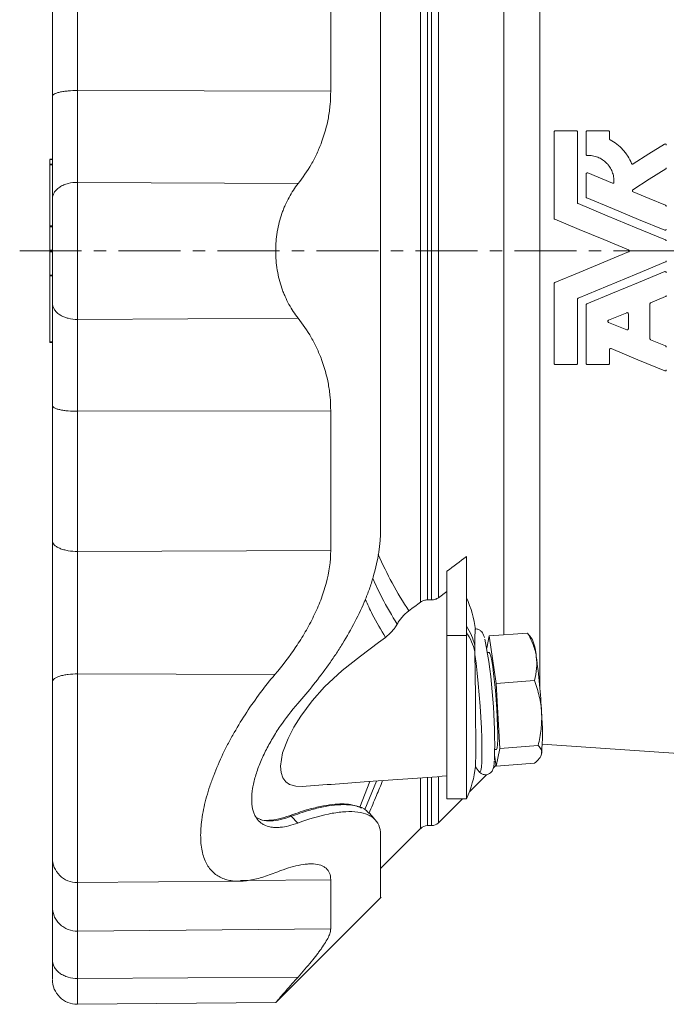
# Model space of a CAD drawing. Header units: millimetres. Extents: x 142 to 788, y -48 to 638.
# Tile 3 of 6: x 142 to 275, y 324 to 526. Entities that reach past the tile are written whole.
import ezdxf

# ---------------------------------------------------------------- set-up
doc = ezdxf.new("R2010")
doc.units = ezdxf.units.MM
doc.linetypes.add('CENTERX2', pattern=[20.32, 12.7, -2.54, 2.54, -2.54])
doc.layers.add('FORMAT', color=7, linetype='Continuous')

msp = doc.modelspace()

# ---------------------------------------------------------------- linework, layer by layer
at = {"color": 8, "linetype": 'Continuous', "lineweight": 0}
for p, q in [((249.02, 568.65), (249.02, 389.15)), ((241.64, 557.72), (241.64, 400.07)), ((224.55, 406.81), (224.55, 550.98)), ((225.97, 550.54), (225.97, 407.25)), ((226.78, 407.25), (226.78, 550.54)), ((228.2, 550.1), (228.2, 407.69)), ((154.08, 511.83), (206.08, 511.73)), ((148.44, 497.7), (148.95, 497.7)), ((148.44, 496.54), (148.95, 496.54)), ((154.08, 492.97), (199.39, 492.71)), ((148.44, 484.02), (148.95, 484.02)), ((148.44, 483.85), (148.95, 483.85)), ((148.44, 479.07), (148.95, 479.07)), ((148.44, 478.73), (148.95, 478.73)), ((148.44, 473.94), (148.95, 473.94)), ((148.44, 473.77), (148.95, 473.77)), ((154.08, 464.83), (199.39, 465.09)), ((148.44, 460.26), (148.95, 460.26)), ((154.08, 445.97), (206.08, 446.07)), ((154.08, 417.2), (206.08, 417.4)), ((229.95, 399.92), (233.95, 399.92)), ((154.08, 392.05), (194.63, 391.94)), ((212.08, 364.7), (214.14, 369.96)), ((213.12, 364.19), (215.49, 370.05)), ((224.55, 360.31), (224.55, 370.64)), ((225.97, 370.7), (225.97, 360.9)), ((226.78, 360.9), (226.78, 370.76)), ((228.2, 370.84), (228.2, 361.48)), ((197.99, 362.82), (197.63, 362.94)), ((187.6, 349.62), (206.08, 349.77)), ((154.08, 339.25), (206.08, 339.69)), ((154.08, 329.52), (199.39, 329.82))]:
    msp.add_line(p, q, dxfattribs=at)
at = {"color": 7, "linetype": 'Continuous', "lineweight": 15}
for p, q in [((252.19, 503.55), (256.51, 503.55)), ((258.76, 503.55), (263.08, 503.55)), ((251.95, 485.61), (251.95, 503.31)), ((256.75, 503.31), (256.75, 488.82)), ((258.52, 498.74), (258.52, 503.31)), ((263.32, 503.31), (263.32, 501.93)), ((148.95, 497.72), (148.44, 497.72)), ((148.44, 497.7), (148.44, 496.75)), ((148.44, 496.73), (148.95, 496.73)), ((148.44, 496.54), (148.44, 484.02)), ((258.52, 490), (258.52, 494.68)), ((258.85, 494.9), (263.91, 492.8)), ((148.44, 483.85), (148.44, 479.07)), ((148.44, 478.73), (148.44, 473.94)), ((148.44, 473.77), (148.44, 460.26)), ((251.95, 455.79), (251.95, 472.19)), ((274.84, 469.52), (271.77, 468.25)), ((256.75, 468.98), (256.75, 455.79)), ((258.52, 455.79), (258.52, 467.79)), ((271.63, 468.03), (271.63, 460.88)), ((263.14, 464.68), (266.85, 466.21)), ((267.19, 465.99), (267.19, 462.92)), ((266.85, 462.69), (263.14, 464.23)), ((148.44, 460.08), (148.95, 460.08)), ((148.44, 460.08), (148.95, 460.08)), ((271.77, 460.66), (274.84, 459.39)), ((263.32, 458.6), (263.32, 455.79)), ((256.51, 455.55), (252.19, 455.55)), ((263.08, 455.55), (258.76, 455.55)), ((233.95, 416.15), (233.95, 399.92)), ((229.95, 413.12), (229.95, 399.92)), ((228.2, 407.69), (229.95, 409)), ((225.97, 407.25), (226.78, 407.25)), ((238.62, 399.85), (246.5, 400.44)), ((246.86, 399.94), (246.5, 400.44)), ((229.95, 399.92), (229.95, 366.41)), ((233.95, 399.92), (233.95, 366.41)), ((238.62, 399.85), (238.12, 397.37)), ((240.06, 390.11), (238.62, 399.85)), ((247.52, 399.03), (246.9, 399.96)), ((238.6, 396.46), (238.27, 396.44)), ((240.06, 390.11), (247.95, 390.69)), ((240.79, 376.75), (240.06, 390.11)), ((239.75, 376.5), (240.08, 376.52)), ((240.06, 373.14), (240.79, 376.75)), ((240.79, 376.75), (248.67, 377.33)), ((249.53, 377.65), (300.99, 374.05)), ((239.73, 375.36), (240.06, 373.14)), ((249.22, 375.17), (249.29, 375.3)), ((249.29, 375.3), (249.38, 375.61)), ((239.48, 372.77), (240.04, 373.32)), ((240.06, 373.14), (247.95, 373.72)), ((234.55, 367.84), (238.08, 371.36)), ((228.2, 361.48), (233.12, 366.41)), ((229.95, 366.41), (233.95, 366.41)), ((211.74, 364.83), (211.31, 364.97)), ((211.51, 364.85), (212.08, 364.7)), ((212.08, 364.7), (212.44, 364.49)), ((199.32, 361.42), (197.99, 362.82)), ((216.33, 352.09), (224.55, 360.31)), ((225.97, 360.9), (226.78, 360.9)), ((154.08, 349.2), (187.37, 349.49)), ((194.8, 324.58), (216.42, 346.2)), ((154.08, 324.22), (194.8, 324.57))]:
    msp.add_line(p, q, dxfattribs=at)
at = {"color": 7, "linetype": 'Continuous', "lineweight": 15, "flags": 128}
for points in [[(268.2, 496.75), (271.41, 498.8), (274.62, 500.84)], [(274.87, 495.76), (271.5, 493.61), (268.13, 491.46)], [(274.65, 483.16), (269.3, 485.38), (263.97, 487.58), (258.66, 489.78)], [(268.17, 491.04), (271.5, 489.66), (274.84, 488.28)], [(256.89, 488.6), (262.84, 486.13), (268.82, 483.65), (274.84, 481.16)], [(267.23, 479.12), (262.16, 481.22), (257.12, 483.31), (252.09, 485.39)], [(252.09, 472.41), (257.12, 474.49), (262.16, 476.58), (267.23, 478.68)], [(274.84, 476.63), (268.82, 474.14), (262.84, 471.66), (256.89, 469.2)], [(258.66, 468.02), (263.97, 470.21), (269.3, 472.42), (274.65, 474.64)], [(274.65, 454.27), (269.15, 456.55), (263.65, 458.83)], [(200.23, 368.96), (198.91, 368.97), (197.6, 369.35), (196.84, 369.9), (196.25, 370.7), (195.89, 371.78), (195.78, 373.1), (196.22, 375.83), (197.34, 378.81), (198.54, 381.13), (199.94, 383.37), (202.28, 386.51), (204.83, 389.38), (208.44, 392.76), (212.17, 395.71), (215.92, 398.5), (217.31, 399.54), (217.31, 399.54)], [(239.34, 393.56), (239.14, 394.77), (238.95, 395.67), (238.77, 396.24), (238.62, 396.46), (238.6, 396.46)], [(240.08, 376.52), (240.13, 376.55), (240.24, 376.87), (240.33, 377.53), (240.37, 378.53), (240.38, 379.8), (240.36, 381.33), (240.29, 383.03), (240.19, 384.87), (240.06, 386.76), (239.9, 388.64), (239.73, 390.44), (239.54, 392.1), (239.34, 393.56)], [(215.17, 362.17), (214.57, 362.85), (213.9, 363.62)]]:
    msp.add_lwpolyline(points, dxfattribs=at)
at = {"color": 8, "linetype": 'Continuous', "lineweight": 0, "flags": 128}
msp.add_lwpolyline([(236.57, 371.98), (236.57, 371.97), (236.75, 371.92), (236.9, 372.24), (237.01, 372.93), (237.09, 373.97), (237.13, 375.33), (237.13, 376.97), (237.09, 378.86), (237.01, 380.94), (236.9, 383.16), (236.75, 385.46), (236.57, 387.78), (236.37, 390.06), (236.15, 392.23), (235.92, 394.25), (235.68, 396.06)], dxfattribs=at)
at = {"color": 7, "linetype": 'Continuous', "lineweight": 15}
for centre, radius, start, end in [((214.7, 398.68), 21.25, 6.699, 25.0576), ((128.52, 378.06), 111.23, 358.1296, 10.9431), ((236.83, 394.83), 11.49, 4.0649, 21.472), ((114.81, 377.26), 134.74, 2.905, 7.8401), ((199.7, 379.85), 49.86, 355.1184, 4.8816), ((214.7, 375.41), 21.25, 334.9424, 353.6865), ((256.02, 387.73), 25.03, 216.0495, 219.0317), ((225.97, 358.9), 2, 90, 135), ((226.78, 362.9), 2, 270, 315), ((154.04, 354.29), 5.09, 180, 270.5011), ((154.04, 329.31), 5.09, 180, 270.2946)]:
    msp.add_arc(centre, radius, start, end, dxfattribs=at)
at = {"color": 8, "linetype": 'Continuous', "lineweight": 0}
for centre, radius, start, end in [((223.9, 395.09), 12.1, 13.5687, 33.843), ((223.91, 393.82), 12.09, 13.404, 33.8485)]:
    msp.add_arc(centre, radius, start, end, dxfattribs=at)
for points, knots in [([(154.08, 540.59), (154.08, 536), (154.08, 531.29), (154.08, 521.67), (154.08, 516.78), (154.08, 511.83)], [0, 0, 0, 0, 0.5, 0.5, 1, 1, 1, 1]), ([(154.08, 511.83), (154.08, 510.11), (154.08, 508.4), (154.08, 505.04), (154.08, 503.4), (154.08, 500.21), (154.08, 498.66), (154.08, 495.71), (154.08, 494.3), (154.08, 492.97)], [0, 0, 0, 0, 0.25, 0.25, 0.5, 0.5, 0.75, 0.75, 1, 1, 1, 1]), ([(154.08, 492.97), (153.48, 492.97), (152.83, 492.9), (151.88, 492.66), (151.57, 492.56), (150.98, 492.31), (150.7, 492.16), (150.2, 491.83), (149.98, 491.65), (149.59, 491.26), (149.43, 491.06), (149.06, 490.44), (148.95, 490.01), (148.95, 489.61)], [0, 0, 0, 0, 0.25, 0.25, 0.375, 0.375, 0.5, 0.5, 0.625, 0.625, 0.75, 0.75, 1, 1, 1, 1]), ([(154.08, 464.83), (154.08, 465.71), (154.08, 466.68), (154.08, 468.79), (154.08, 469.93), (154.08, 472.34), (154.08, 473.61), (154.08, 476.22), (154.08, 477.56), (154.08, 480.24), (154.08, 481.58), (154.08, 484.18), (154.08, 485.45), (154.08, 487.86), (154.08, 489), (154.08, 491.11), (154.08, 492.09), (154.08, 492.97)], [0, 0, 0, 0, 0.125, 0.125, 0.25, 0.25, 0.375, 0.375, 0.5, 0.5, 0.625, 0.625, 0.75, 0.75, 0.875, 0.875, 1, 1, 1, 1]), ([(154.08, 445.97), (154.08, 447.69), (154.08, 449.4), (154.08, 452.75), (154.08, 454.4), (154.08, 457.59), (154.08, 459.13), (154.08, 462.09), (154.08, 463.5), (154.08, 464.83)], [0, 0, 0, 0, 0.25, 0.25, 0.5, 0.5, 0.75, 0.75, 1, 1, 1, 1]), ([(154.08, 417.2), (154.08, 421.79), (154.08, 426.51), (154.08, 436.12), (154.08, 441.02), (154.08, 445.97)], [0, 0, 0, 0, 0.5, 0.5, 1, 1, 1, 1]), ([(154.08, 392.05), (154.08, 394.04), (154.08, 396.13), (154.08, 400.41), (154.08, 402.6), (154.08, 406.95), (154.08, 409.11), (154.08, 413.29), (154.08, 415.31), (154.08, 417.2)], [0, 0, 0, 0, 0.25, 0.25, 0.5, 0.5, 0.75, 0.75, 1, 1, 1, 1]), ([(215.84, 416.55), (216.77, 414.55), (218.76, 410.28), (220.95, 406.83), (222.12, 404.99)], [0, 0, 0, 0, 0.468484, 1, 1, 1, 1]), ([(219.74, 402.29), (218.67, 404.02), (216.91, 406.88), (215.31, 410.36), (214.68, 411.73)], [0, 0, 0, 0, 0.606098, 1, 1, 1, 1]), ([(217.31, 399.54), (216.4, 401.07), (214.98, 403.48), (213.66, 406.33), (213.18, 407.36)], [0, 0, 0, 0, 0.637034, 1, 1, 1, 1]), ([(154.08, 392.05), (153.48, 392.05), (152.83, 392.02), (151.88, 391.9), (151.57, 391.85), (150.98, 391.73), (150.7, 391.66), (150.2, 391.5), (149.98, 391.41), (149.59, 391.23), (149.43, 391.13), (149.06, 390.83), (148.95, 390.62), (148.95, 390.43)], [0, 0, 0, 0, 0.25, 0.25, 0.375, 0.375, 0.5, 0.5, 0.625, 0.625, 0.75, 0.75, 1, 1, 1, 1]), ([(154.08, 392.05), (154.08, 390.42), (154.08, 387.02), (154.08, 381.49), (154.08, 376.12), (154.08, 371.12), (154.08, 366.66), (154.08, 362.44), (154.08, 358.63), (154.08, 355.37), (154.08, 352.76), (154.08, 350.84), (154.08, 349.6), (154.08, 349.04), (154.08, 349.2), (154.08, 349.21)], [0, 0, 0, 0, 0.082413, 0.172009, 0.268315, 0.344431, 0.423171, 0.503765, 0.585317, 0.66687, 0.747463, 0.826204, 0.902319, 0.998626, 1, 1, 1, 1]), ([(216.75, 370.15), (216.33, 369.12), (215.34, 366.74), (214.45, 364.62), (213.94, 363.42)], [0, 0, 0, 0, 0.431351, 1, 1, 1, 1]), ([(154.08, 349.36), (154.08, 347.17), (154.08, 345.22), (154.08, 341.84), (154.08, 340.41), (154.08, 339.25)], [0, 0, 0, 0, 0.5, 0.5, 1, 1, 1, 1]), ([(154.08, 339.25), (154.08, 338.84), (154.08, 338.33), (154.08, 337.09), (154.08, 336.36), (154.08, 334.72), (154.08, 333.8), (154.08, 331.78), (154.08, 330.69), (154.08, 329.52)], [0, 0, 0, 0, 0.25, 0.25, 0.5, 0.5, 0.75, 0.75, 1, 1, 1, 1]), ([(154.08, 324.33), (154.08, 324.31), (154.08, 324.21), (154.08, 325.1), (154.08, 326.83), (154.08, 328.64), (154.08, 329.52)], [0, 0, 0, 0, 0.125359, 0.428692, 0.722113, 1, 1, 1, 1])]:
    msp.add_open_spline(points, degree=3, knots=knots, dxfattribs=at)
at = {"color": 7, "linetype": 'Continuous', "lineweight": 15}
for points, knots in [([(206.08, 540.4), (206.08, 535.82), (206.08, 531.12), (206.08, 521.54), (206.08, 516.66), (206.08, 511.73)], [0, 0, 0, 0, 0.5, 0.5, 1, 1, 1, 1]), ([(148.95, 538.4), (148.95, 533.98), (148.95, 529.43), (148.95, 520.16), (148.95, 515.43), (148.95, 510.66)], [0, 0, 0, 0, 0.5, 0.5, 1, 1, 1, 1]), ([(216.33, 535.99), (216.33, 531.69), (216.33, 527.24), (216.33, 518.06), (216.33, 513.34), (216.33, 503.71), (216.33, 498.81), (216.33, 488.9), (216.33, 483.9), (216.33, 473.9), (216.33, 468.9), (216.33, 458.99), (216.33, 454.09), (216.33, 444.46), (216.33, 439.74), (216.33, 430.56), (216.33, 426.1), (216.33, 421.81)], [0, 0, 0, 0, 0.125, 0.125, 0.25, 0.25, 0.375, 0.375, 0.5, 0.5, 0.625, 0.625, 0.75, 0.75, 0.875, 0.875, 1, 1, 1, 1]), ([(154.08, 511.83), (153.48, 511.83), (152.83, 511.81), (151.88, 511.72), (151.57, 511.69), (150.98, 511.6), (150.7, 511.55), (150.2, 511.43), (149.98, 511.37), (149.59, 511.24), (149.43, 511.17), (149.06, 510.95), (148.95, 510.8), (148.95, 510.66)], [0, 0, 0, 0, 0.25, 0.25, 0.375, 0.375, 0.5, 0.5, 0.625, 0.625, 0.75, 0.75, 1, 1, 1, 1]), ([(199.39, 492.71), (200.37, 493.94), (201.27, 495.26), (202.49, 497.38), (202.87, 498.11), (203.4, 499.24), (203.57, 499.62), (203.9, 500.41), (204.06, 500.8), (204.81, 502.82), (205.28, 504.5), (205.76, 507.13), (205.88, 508.02), (206.04, 509.86), (206.08, 510.79), (206.08, 511.73)], [0, 0, 0, 0, 0.25, 0.25, 0.375, 0.375, 0.4375, 0.4375, 0.5, 0.5, 0.75, 0.75, 0.875, 0.875, 1, 1, 1, 1]), ([(148.95, 489.61), (148.95, 491.09), (148.95, 492.67), (148.95, 495.96), (148.95, 497.69), (148.95, 501.25), (148.95, 503.09), (148.95, 506.83), (148.95, 508.74), (148.95, 510.66)], [0, 0, 0, 0, 0.25, 0.25, 0.5, 0.5, 0.75, 0.75, 1, 1, 1, 1]), ([(251.95, 503.31), (251.95, 503.37), (251.97, 503.43), (252.06, 503.52), (252.12, 503.55), (252.19, 503.55)], [0, 0, 0, 0, 0.5, 0.5, 1, 1, 1, 1]), ([(256.51, 503.55), (256.57, 503.55), (256.63, 503.52), (256.72, 503.43), (256.75, 503.37), (256.75, 503.31)], [0, 0, 0, 0, 0.5, 0.5, 1, 1, 1, 1]), ([(258.52, 503.31), (258.52, 503.37), (258.54, 503.43), (258.63, 503.52), (258.69, 503.55), (258.76, 503.55)], [0, 0, 0, 0, 0.5, 0.5, 1, 1, 1, 1]), ([(263.08, 503.55), (263.14, 503.55), (263.2, 503.52), (263.29, 503.43), (263.32, 503.37), (263.32, 503.31)], [0, 0, 0, 0, 0.5, 0.5, 1, 1, 1, 1]), ([(263.44, 501.72), (263.94, 501.46), (264.41, 501.15), (265.3, 500.46), (265.7, 500.08), (266.26, 499.47), (266.44, 499.25), (266.78, 498.81), (266.94, 498.58), (267.38, 497.87), (267.64, 497.38), (267.85, 496.86)], [0, 0, 0, 0, 0.25, 0.25, 0.5, 0.5, 0.625, 0.625, 0.75, 0.75, 1, 1, 1, 1]), ([(274.62, 500.84), (274.69, 500.89), (274.79, 500.89), (274.94, 500.8), (274.99, 500.72), (274.99, 500.64)], [0, 0, 0, 0, 0.5, 0.5, 1, 1, 1, 1]), ([(258.77, 498.5), (258.7, 498.5), (258.64, 498.53), (258.54, 498.61), (258.52, 498.68), (258.52, 498.74)], [0, 0, 0, 0, 0.5, 0.5, 1, 1, 1, 1]), ([(264.24, 493.02), (264.25, 493.38), (264.23, 493.75), (264.11, 494.46), (264.01, 494.81), (263.75, 495.48), (263.58, 495.8), (263.29, 496.26), (263.19, 496.4), (262.96, 496.68), (262.84, 496.82), (262.45, 497.2), (262.18, 497.43), (261.57, 497.83), (261.25, 498), (260.57, 498.27), (260.23, 498.37), (259.5, 498.49), (259.13, 498.52), (258.77, 498.5)], [0, 0, 0, 0, 0.125, 0.125, 0.25, 0.25, 0.375, 0.375, 0.4375, 0.4375, 0.5, 0.5, 0.625, 0.625, 0.75, 0.75, 0.875, 0.875, 1, 1, 1, 1]), ([(148.44, 496.54), (148.44, 496.59), (148.44, 496.64), (148.44, 496.71), (148.44, 496.73), (148.44, 496.73)], [0, 0, 0, 0, 0.5, 0.5, 1, 1, 1, 1]), ([(267.85, 496.86), (267.87, 496.8), (267.93, 496.75), (268.06, 496.7), (268.14, 496.71), (268.2, 496.75)], [0, 0, 0, 0, 0.5, 0.5, 1, 1, 1, 1]), ([(258.52, 494.68), (258.52, 494.75), (258.56, 494.83), (258.69, 494.92), (258.78, 494.93), (258.85, 494.9)], [0, 0, 0, 0, 0.5, 0.5, 1, 1, 1, 1]), ([(199.39, 492.71), (198.71, 491.84), (198.09, 490.91), (197.25, 489.38), (196.98, 488.85), (196.62, 488.01), (196.5, 487.73), (196.27, 487.16), (196.16, 486.86), (195.65, 485.4), (195.34, 484.17), (195.07, 482.56), (195.02, 482.24), (194.94, 481.58), (194.9, 481.25), (194.82, 480.25), (194.79, 479.59), (194.79, 478.27), (194.81, 477.6), (194.92, 476.28), (195, 475.62), (195.33, 473.68), (195.64, 472.44), (196.15, 470.96), (196.26, 470.66), (196.49, 470.09), (196.61, 469.8), (196.97, 468.97), (197.24, 468.44), (198.08, 466.9), (198.71, 465.95), (199.39, 465.09)], [0, 0, 0, 0, 0.125, 0.125, 0.1875, 0.1875, 0.21875, 0.21875, 0.25, 0.25, 0.375, 0.375, 0.40625, 0.40625, 0.4375, 0.4375, 0.5, 0.5, 0.5625, 0.5625, 0.625, 0.625, 0.75, 0.75, 0.78125, 0.78125, 0.8125, 0.8125, 0.875, 0.875, 1, 1, 1, 1]), ([(263.91, 492.8), (263.98, 492.77), (264.06, 492.78), (264.19, 492.86), (264.24, 492.94), (264.24, 493.02)], [0, 0, 0, 0, 0.5, 0.5, 1, 1, 1, 1]), ([(268.13, 491.46), (268.09, 491.44), (268.06, 491.4), (268.03, 491.33), (268.02, 491.28), (268.03, 491.15), (268.09, 491.07), (268.17, 491.04)], [0, 0, 0, 0, 0.25, 0.25, 0.5, 0.5, 1, 1, 1, 1]), ([(148.95, 468.19), (148.95, 468.86), (148.95, 469.6), (148.95, 471.21), (148.95, 472.07), (148.95, 473.91), (148.95, 474.87), (148.95, 476.86), (148.95, 477.88), (148.95, 479.92), (148.95, 480.94), (148.95, 482.92), (148.95, 483.89), (148.95, 485.72), (148.95, 486.59), (148.95, 488.2), (148.95, 488.94), (148.95, 489.61)], [0, 0, 0, 0, 0.125, 0.125, 0.25, 0.25, 0.375, 0.375, 0.5, 0.5, 0.625, 0.625, 0.75, 0.75, 0.875, 0.875, 1, 1, 1, 1]), ([(258.66, 489.78), (258.62, 489.8), (258.58, 489.83), (258.53, 489.91), (258.52, 489.95), (258.52, 490)], [0, 0, 0, 0, 0.5, 0.5, 1, 1, 1, 1]), ([(256.75, 488.82), (256.75, 488.77), (256.76, 488.72), (256.81, 488.65), (256.85, 488.61), (256.89, 488.6)], [0, 0, 0, 0, 0.5, 0.5, 1, 1, 1, 1]), ([(274.84, 488.28), (274.88, 488.26), (274.92, 488.23), (274.97, 488.15), (274.99, 488.1), (274.99, 488.05)], [0, 0, 0, 0, 0.5, 0.5, 1, 1, 1, 1]), ([(252.09, 485.39), (252.05, 485.41), (252.01, 485.44), (251.96, 485.52), (251.95, 485.56), (251.95, 485.61)], [0, 0, 0, 0, 0.5, 0.5, 1, 1, 1, 1]), ([(148.44, 483.85), (148.44, 483.87), (148.44, 483.89), (148.44, 483.95), (148.44, 483.99), (148.44, 484.02)], [0, 0, 0, 0, 0.5, 0.5, 1, 1, 1, 1]), ([(274.99, 483.38), (274.99, 483.3), (274.94, 483.22), (274.81, 483.14), (274.73, 483.13), (274.65, 483.16)], [0, 0, 0, 0, 0.5, 0.5, 1, 1, 1, 1]), ([(274.84, 481.16), (274.88, 481.15), (274.92, 481.11), (274.97, 481.04), (274.99, 480.99), (274.99, 480.94)], [0, 0, 0, 0, 0.5, 0.5, 1, 1, 1, 1]), ([(267.23, 478.68), (267.27, 478.69), (267.31, 478.73), (267.36, 478.8), (267.38, 478.85), (267.38, 478.94), (267.36, 478.99), (267.31, 479.07), (267.27, 479.1), (267.23, 479.12)], [0, 0, 0, 0, 0.25, 0.25, 0.5, 0.5, 0.75, 0.75, 1, 1, 1, 1]), ([(148.44, 479.07), (148.44, 479.06), (148.44, 479.04), (148.44, 478.98), (148.44, 478.94), (148.44, 478.86), (148.44, 478.82), (148.44, 478.76), (148.44, 478.74), (148.44, 478.73)], [0, 0, 0, 0, 0.25, 0.25, 0.5, 0.5, 0.75, 0.75, 1, 1, 1, 1]), ([(274.99, 476.85), (274.99, 476.81), (274.97, 476.76), (274.92, 476.68), (274.88, 476.65), (274.84, 476.63)], [0, 0, 0, 0, 0.5, 0.5, 1, 1, 1, 1]), ([(148.44, 473.77), (148.44, 473.81), (148.44, 473.84), (148.44, 473.91), (148.44, 473.93), (148.44, 473.94)], [0, 0, 0, 0, 0.5, 0.5, 1, 1, 1, 1]), ([(274.65, 474.64), (274.73, 474.67), (274.81, 474.66), (274.94, 474.57), (274.99, 474.5), (274.99, 474.42)], [0, 0, 0, 0, 0.5, 0.5, 1, 1, 1, 1]), ([(251.95, 472.19), (251.95, 472.23), (251.96, 472.28), (252.01, 472.36), (252.05, 472.39), (252.09, 472.41)], [0, 0, 0, 0, 0.5, 0.5, 1, 1, 1, 1]), ([(256.89, 469.2), (256.85, 469.18), (256.81, 469.15), (256.76, 469.07), (256.75, 469.03), (256.75, 468.98)], [0, 0, 0, 0, 0.5, 0.5, 1, 1, 1, 1]), ([(274.99, 469.74), (274.99, 469.69), (274.97, 469.65), (274.92, 469.57), (274.88, 469.54), (274.84, 469.52)], [0, 0, 0, 0, 0.5, 0.5, 1, 1, 1, 1]), ([(154.08, 464.83), (153.48, 464.82), (152.83, 464.89), (151.88, 465.14), (151.57, 465.24), (150.98, 465.49), (150.7, 465.64), (150.2, 465.96), (149.98, 466.15), (149.59, 466.53), (149.43, 466.74), (149.06, 467.36), (148.95, 467.79), (148.95, 468.19)], [0, 0, 0, 0, 0.25, 0.25, 0.375, 0.375, 0.5, 0.5, 0.625, 0.625, 0.75, 0.75, 1, 1, 1, 1]), ([(148.95, 468.19), (148.95, 466.7), (148.95, 465.13), (148.95, 461.83), (148.95, 460.11), (148.95, 456.55), (148.95, 454.71), (148.95, 450.96), (148.95, 449.05), (148.95, 447.13)], [0, 0, 0, 0, 0.25, 0.25, 0.5, 0.5, 0.75, 0.75, 1, 1, 1, 1]), ([(258.52, 467.79), (258.52, 467.84), (258.53, 467.89), (258.58, 467.97), (258.62, 468), (258.66, 468.02)], [0, 0, 0, 0, 0.5, 0.5, 1, 1, 1, 1]), ([(271.77, 468.25), (271.73, 468.23), (271.69, 468.2), (271.64, 468.12), (271.63, 468.08), (271.63, 468.03)], [0, 0, 0, 0, 0.5, 0.5, 1, 1, 1, 1]), ([(199.39, 465.09), (200.37, 463.85), (201.27, 462.53), (202.49, 460.42), (202.87, 459.69), (203.4, 458.56), (203.57, 458.17), (203.9, 457.39), (204.06, 456.99), (204.81, 454.98), (205.28, 453.3), (205.76, 450.67), (205.88, 449.77), (206.04, 447.94), (206.08, 447.01), (206.08, 446.07)], [0, 0, 0, 0, 0.25, 0.25, 0.375, 0.375, 0.4375, 0.4375, 0.5, 0.5, 0.75, 0.75, 0.875, 0.875, 1, 1, 1, 1]), ([(266.85, 466.21), (266.93, 466.24), (267.01, 466.23), (267.14, 466.15), (267.19, 466.07), (267.19, 465.99)], [0, 0, 0, 0, 0.5, 0.5, 1, 1, 1, 1]), ([(263.14, 464.23), (263.1, 464.25), (263.06, 464.28), (263.01, 464.36), (262.99, 464.41), (262.99, 464.5), (263.01, 464.55), (263.06, 464.63), (263.1, 464.66), (263.14, 464.68)], [0, 0, 0, 0, 0.25, 0.25, 0.5, 0.5, 0.75, 0.75, 1, 1, 1, 1]), ([(267.19, 462.92), (267.19, 462.84), (267.14, 462.76), (267.02, 462.67), (266.93, 462.66), (266.85, 462.69)], [0, 0, 0, 0, 0.5, 0.5, 1, 1, 1, 1]), ([(148.44, 460.08), (148.44, 460.08), (148.44, 460.1), (148.44, 460.17), (148.44, 460.22), (148.44, 460.26)], [0, 0, 0, 0, 0.5, 0.5, 1, 1, 1, 1]), ([(271.63, 460.88), (271.63, 460.83), (271.64, 460.78), (271.69, 460.71), (271.73, 460.67), (271.77, 460.66)], [0, 0, 0, 0, 0.5, 0.5, 1, 1, 1, 1]), ([(274.84, 459.39), (274.88, 459.37), (274.92, 459.34), (274.97, 459.26), (274.99, 459.21), (274.99, 459.17)], [0, 0, 0, 0, 0.5, 0.5, 1, 1, 1, 1]), ([(263.65, 458.83), (263.57, 458.86), (263.49, 458.85), (263.36, 458.76), (263.32, 458.68), (263.32, 458.6)], [0, 0, 0, 0, 0.5, 0.5, 1, 1, 1, 1]), ([(252.19, 455.55), (252.12, 455.55), (252.06, 455.57), (251.97, 455.66), (251.95, 455.72), (251.95, 455.79)], [0, 0, 0, 0, 0.5, 0.5, 1, 1, 1, 1]), ([(256.75, 455.79), (256.75, 455.72), (256.72, 455.66), (256.63, 455.57), (256.57, 455.55), (256.51, 455.55)], [0, 0, 0, 0, 0.5, 0.5, 1, 1, 1, 1]), ([(258.76, 455.55), (258.69, 455.55), (258.63, 455.57), (258.54, 455.66), (258.52, 455.72), (258.52, 455.79)], [0, 0, 0, 0, 0.5, 0.5, 1, 1, 1, 1]), ([(263.32, 455.79), (263.32, 455.72), (263.29, 455.66), (263.2, 455.57), (263.14, 455.55), (263.08, 455.55)], [0, 0, 0, 0, 0.5, 0.5, 1, 1, 1, 1]), ([(274.99, 454.49), (274.99, 454.41), (274.95, 454.34), (274.82, 454.25), (274.73, 454.24), (274.65, 454.27)], [0, 0, 0, 0, 0.5, 0.5, 1, 1, 1, 1]), ([(154.08, 445.97), (153.48, 445.96), (152.83, 445.99), (151.88, 446.07), (151.57, 446.11), (150.98, 446.2), (150.7, 446.25), (150.2, 446.36), (149.98, 446.42), (149.59, 446.56), (149.43, 446.63), (149.06, 446.85), (148.95, 447), (148.95, 447.13)], [0, 0, 0, 0, 0.25, 0.25, 0.375, 0.375, 0.5, 0.5, 0.625, 0.625, 0.75, 0.75, 1, 1, 1, 1]), ([(148.95, 419.39), (148.95, 423.82), (148.95, 428.37), (148.95, 437.64), (148.95, 442.36), (148.95, 447.13)], [0, 0, 0, 0, 0.5, 0.5, 1, 1, 1, 1]), ([(206.08, 417.4), (206.08, 421.97), (206.08, 426.67), (206.08, 436.26), (206.08, 441.14), (206.08, 446.07)], [0, 0, 0, 0, 0.5, 0.5, 1, 1, 1, 1]), ([(199.32, 385.97), (201.55, 388.51), (203.66, 391.15), (206.14, 394.64), (206.63, 395.35), (207.58, 396.79), (208.05, 397.52), (209.41, 399.73), (210.27, 401.22), (211.84, 404.26), (212.57, 405.81), (213.54, 408.18), (213.84, 408.98), (214.27, 410.19), (214.4, 410.6), (214.66, 411.41), (214.78, 411.82), (215.83, 415.45), (216.33, 418.65), (216.33, 421.81)], [0, 0, 0, 0, 0.25, 0.25, 0.3125, 0.3125, 0.375, 0.375, 0.5, 0.5, 0.625, 0.625, 0.6875, 0.6875, 0.71875, 0.71875, 0.75, 0.75, 1, 1, 1, 1]), ([(154.08, 417.2), (153.48, 417.2), (152.83, 417.25), (151.88, 417.4), (151.57, 417.47), (150.98, 417.64), (150.7, 417.73), (150.2, 417.94), (149.98, 418.06), (149.59, 418.31), (149.43, 418.45), (149.06, 418.85), (148.95, 419.13), (148.95, 419.39)], [0, 0, 0, 0, 0.25, 0.25, 0.375, 0.375, 0.5, 0.5, 0.625, 0.625, 0.75, 0.75, 1, 1, 1, 1]), ([(148.95, 419.39), (148.95, 417.21), (148.95, 414.89), (148.95, 410.08), (148.95, 407.59), (148.95, 402.58), (148.95, 400.06), (148.95, 395.13), (148.95, 392.72), (148.95, 390.43)], [0, 0, 0, 0, 0.25, 0.25, 0.5, 0.5, 0.75, 0.75, 1, 1, 1, 1]), ([(206.08, 417.4), (206.08, 415.18), (205.76, 412.93), (204.99, 410.06), (204.82, 409.49), (204.45, 408.34), (204.25, 407.77), (203.6, 406.09), (203.12, 404.98), (202.32, 403.34), (202.05, 402.8), (201.47, 401.73), (201.17, 401.19), (200.25, 399.62), (199.61, 398.6), (197.6, 395.62), (196.16, 393.74), (194.63, 391.94)], [0, 0, 0, 0, 0.25, 0.25, 0.3125, 0.3125, 0.375, 0.375, 0.5, 0.5, 0.5625, 0.5625, 0.625, 0.625, 0.75, 0.75, 1, 1, 1, 1]), ([(225.97, 407.25), (225.83, 407.25), (225.7, 407.24), (225.45, 407.2), (225.32, 407.17), (225.08, 407.1), (224.96, 407.05), (224.75, 406.94), (224.64, 406.88), (224.55, 406.81)], [0, 0, 0, 0, 0.25, 0.25, 0.5, 0.5, 0.75, 0.75, 1, 1, 1, 1]), ([(228.2, 407.69), (228.11, 407.62), (228.01, 407.56), (227.79, 407.45), (227.67, 407.4), (227.43, 407.33), (227.31, 407.3), (227.05, 407.26), (226.92, 407.25), (226.78, 407.25)], [0, 0, 0, 0, 0.25, 0.25, 0.5, 0.5, 0.75, 0.75, 1, 1, 1, 1]), ([(222.12, 404.99), (221.6, 404.6), (221.14, 404.18), (220.54, 403.51), (220.36, 403.28), (220.02, 402.79), (219.87, 402.55), (219.74, 402.29)], [0, 0, 0, 0, 0.5, 0.5, 0.75, 0.75, 1, 1, 1, 1]), ([(219.74, 402.29), (219.6, 402.04), (219.45, 401.79), (219.11, 401.3), (218.92, 401.06), (218.3, 400.36), (217.83, 399.93), (217.31, 399.54)], [0, 0, 0, 0, 0.25, 0.25, 0.5, 0.5, 1, 1, 1, 1]), ([(235.66, 397.92), (235.67, 398.55), (235.68, 399.62), (235.72, 400.61), (235.75, 401.12), (235.77, 401.32), (235.78, 401.27), (235.78, 401.26)], [0, 0, 0, 0, 0.310786, 0.535283, 0.766225, 0.992861, 1, 1, 1, 1]), ([(237.65, 399.5), (237.6, 399.67), (237.5, 400.02), (237.31, 400.41), (236.98, 400.85), (236.48, 401.17), (236.01, 401.33), (235.79, 401.27), (235.78, 401.26)], [0, 0, 0, 0, 0.263889, 0.526953, 0.694903, 0.841655, 0.993428, 1, 1, 1, 1]), ([(248.29, 395.64), (248.23, 396.06), (248.14, 396.47), (247.92, 397.29), (247.79, 397.69), (247.33, 398.89), (246.94, 399.67), (246.5, 400.44)], [0, 0, 0, 0, 0.25, 0.25, 0.5, 0.5, 1, 1, 1, 1]), ([(235.68, 396.06), (235.69, 395.4), (235.72, 394.06), (235.75, 391.8), (235.78, 389.42), (235.81, 386.98), (235.83, 384.54), (235.84, 382.21), (235.85, 379.99), (235.86, 378.01), (235.86, 376.27), (235.85, 374.87), (235.84, 373.83), (235.83, 373.21), (235.82, 373.11), (235.81, 373.07)], [0, 0, 0, 0, 0.07709, 0.156373, 0.234159, 0.314192, 0.392159, 0.472369, 0.550649, 0.631183, 0.709747, 0.790586, 0.869215, 0.950136, 1, 1, 1, 1]), ([(247.95, 390.69), (248.15, 391.51), (248.3, 392.34), (248.43, 393.99), (248.41, 394.82), (248.29, 395.64)], [0, 0, 0, 0, 0.5, 0.5, 1, 1, 1, 1]), ([(148.95, 354.29), (148.95, 354.29), (148.95, 354.52), (148.95, 355.53), (148.95, 356.31), (148.95, 358.43), (148.95, 359.77), (148.95, 362.93), (148.95, 364.74), (148.95, 368.64), (148.95, 370.73), (148.95, 374.97), (148.95, 377.11), (148.95, 381.27), (148.95, 383.28), (148.95, 387.05), (148.95, 388.82), (148.95, 390.43)], [0, 0, 0, 0, 0.125, 0.125, 0.25, 0.25, 0.375, 0.375, 0.5, 0.5, 0.625, 0.625, 0.75, 0.75, 0.875, 0.875, 1, 1, 1, 1]), ([(194.63, 391.94), (193.6, 390.71), (192.59, 389.45), (190.66, 386.87), (189.73, 385.54), (187.94, 382.82), (187.08, 381.43), (185.86, 379.27), (185.46, 378.54), (184.69, 377.08), (184.32, 376.35), (183.27, 374.15), (182.64, 372.68), (181.93, 370.84), (181.79, 370.47), (181.53, 369.73), (181.4, 369.36), (181.03, 368.26), (180.81, 367.54), (180.22, 365.42), (179.91, 364.04), (179.65, 362.39), (179.61, 362.06), (179.53, 361.41), (179.49, 361.09), (179.41, 360.14), (179.39, 359.53), (179.38, 357.77), (179.48, 356.7), (179.78, 355.23), (179.91, 354.77), (180.21, 353.9), (180.38, 353.5), (180.78, 352.76), (180.99, 352.42), (181.47, 351.79), (181.74, 351.51), (182.59, 350.74), (183.22, 350.35), (184.27, 349.92), (184.64, 349.81), (185.4, 349.63), (185.8, 349.57), (187.03, 349.46), (187.89, 349.48), (189.69, 349.7), (190.62, 349.9), (192.58, 350.44), (193.59, 350.8), (194.63, 351.22)], [0, 0, 0, 0, 0.0625, 0.0625, 0.125, 0.125, 0.1875, 0.1875, 0.21875, 0.21875, 0.25, 0.25, 0.3125, 0.3125, 0.328125, 0.328125, 0.34375, 0.34375, 0.375, 0.375, 0.4375, 0.4375, 0.453125, 0.453125, 0.46875, 0.46875, 0.5, 0.5, 0.5625, 0.5625, 0.59375, 0.59375, 0.625, 0.625, 0.65625, 0.65625, 0.6875, 0.6875, 0.75, 0.75, 0.78125, 0.78125, 0.8125, 0.8125, 0.875, 0.875, 0.9375, 0.9375, 1, 1, 1, 1]), ([(247.95, 390.69), (248.33, 389.62), (248.66, 388.54), (249.15, 386.35), (249.31, 385.23), (249.38, 384.09)], [0, 0, 0, 0, 0.5, 0.5, 1, 1, 1, 1]), ([(189.86, 366.29), (189.86, 367), (189.93, 367.75), (190.12, 368.93), (190.2, 369.34), (190.39, 370.17), (190.51, 370.59), (190.88, 371.87), (191.18, 372.73), (191.71, 374.04), (191.9, 374.48), (192.3, 375.36), (192.5, 375.8), (193.16, 377.11), (193.63, 377.97), (194.39, 379.25), (194.65, 379.68), (195.19, 380.52), (195.46, 380.93), (196.85, 382.97), (198.05, 384.51), (199.32, 385.97)], [0, 0, 0, 0, 0.125, 0.125, 0.1875, 0.1875, 0.25, 0.25, 0.375, 0.375, 0.4375, 0.4375, 0.5, 0.5, 0.625, 0.625, 0.6875, 0.6875, 0.75, 0.75, 1, 1, 1, 1]), ([(249.38, 384.09), (249.41, 383.53), (249.41, 382.95), (249.38, 381.82), (249.33, 381.26), (249.15, 379.57), (248.94, 378.45), (248.67, 377.33)], [0, 0, 0, 0, 0.25, 0.25, 0.5, 0.5, 1, 1, 1, 1]), ([(248.67, 377.33), (248.94, 377.06), (249.15, 376.79), (249.4, 376.21), (249.44, 375.91), (249.38, 375.61)], [0, 0, 0, 0, 0.5, 0.5, 1, 1, 1, 1]), ([(236.55, 372.01), (236.55, 372.01), (236.61, 371.91), (236.85, 371.66), (237.38, 371.37), (238.08, 371.31), (238.7, 371.55), (239.1, 371.93), (239.33, 372.29), (239.47, 372.66), (239.59, 373.19), (239.66, 373.68), (239.68, 374.16), (239.69, 374.21)], [0, 0, 0, 0, 0.004093, 0.08446, 0.166344, 0.250835, 0.336446, 0.409841, 0.485869, 0.577721, 0.711614, 0.96587, 1, 1, 1, 1]), ([(249.38, 375.61), (249.35, 375.45), (249.29, 375.3), (249.13, 374.99), (249.03, 374.83), (248.66, 374.36), (248.33, 374.04), (247.95, 373.72)], [0, 0, 0, 0, 0.25, 0.25, 0.5, 0.5, 1, 1, 1, 1]), ([(200.23, 368.94), (204.76, 369.27), (214.67, 370), (224.57, 370.71), (229.95, 371.1)], [0, 0, 0, 0, 0.45762, 1, 1, 1, 1]), ([(189.86, 366.29), (189.86, 365.58), (189.93, 364.94), (190.12, 364.07), (190.2, 363.79), (190.39, 363.27), (190.51, 363.03), (190.88, 362.35), (191.18, 361.97), (191.71, 361.5), (191.9, 361.36), (192.3, 361.12), (192.5, 361.01), (193.16, 360.74), (193.63, 360.62), (194.39, 360.53), (194.65, 360.52), (195.19, 360.52), (195.46, 360.53), (196.85, 360.65), (198.05, 360.95), (199.32, 361.42)], [0, 0, 0, 0, 0.125, 0.125, 0.1875, 0.1875, 0.25, 0.25, 0.375, 0.375, 0.4375, 0.4375, 0.5, 0.5, 0.625, 0.625, 0.6875, 0.6875, 0.75, 0.75, 1, 1, 1, 1]), ([(197.63, 362.94), (198.81, 363.36), (200.98, 364.13), (203.94, 364.86), (207.04, 365.35), (209.51, 365.45), (210.78, 365.06), (211.09, 364.96)], [0, 0, 0, 0, 0.225231, 0.413604, 0.601928, 0.901184, 1, 1, 1, 1]), ([(197.99, 362.82), (199.17, 363.24), (201.34, 364), (204.3, 364.74), (206.95, 365.16), (209.39, 365.27), (211.57, 364.96), (213.13, 364.42), (213.67, 363.74), (213.82, 363.54)], [0, 0, 0, 0, 0.173669, 0.31945, 0.465194, 0.615928, 0.76658, 0.93224, 1, 1, 1, 1]), ([(190.8, 362.59), (191.2, 362.39), (192.07, 361.93), (193.77, 361.82), (195.77, 362.07), (197.24, 362.57), (197.99, 362.82)], [0, 0, 0, 0, 0.2136489, 0.4707151, 0.7329113, 1, 1, 1, 1]), ([(191.62, 362.17), (191.62, 362.16), (192.12, 361.94), (193.4, 361.96), (195.38, 362.18), (196.88, 362.69), (197.63, 362.94)], [0, 0, 0, 0, 0.004949, 0.325334, 0.662522, 1, 1, 1, 1]), ([(199.32, 361.42), (201.55, 362.25), (203.66, 362.88), (206.14, 363.39), (206.63, 363.47), (207.58, 363.62), (208.05, 363.67), (209.41, 363.79), (210.27, 363.8), (211.84, 363.68), (212.57, 363.55), (213.54, 363.22), (213.84, 363.09), (214.27, 362.87), (214.4, 362.78), (214.66, 362.61), (214.78, 362.52), (215.83, 361.64), (216.33, 360.52), (216.33, 359.02)], [0, 0, 0, 0, 0.25, 0.25, 0.3125, 0.3125, 0.375, 0.375, 0.5, 0.5, 0.625, 0.625, 0.6875, 0.6875, 0.71875, 0.71875, 0.75, 0.75, 1, 1, 1, 1]), ([(216.33, 359.02), (216.33, 357.28), (216.33, 353.76), (216.33, 349.96), (216.33, 347.38), (216.33, 346.14), (216.33, 346.25), (216.33, 346.29)], [0, 0, 0, 0, 0.218912, 0.441618, 0.667103, 0.894273, 1, 1, 1, 1]), ([(148.95, 353.95), (148.95, 351.84), (148.95, 349.97), (148.95, 346.71), (148.95, 345.32), (148.95, 344.2)], [0, 0, 0, 0, 0.5, 0.5, 1, 1, 1, 1]), ([(206.08, 349.77), (206.08, 350.82), (205.76, 351.6), (204.99, 352.28), (204.82, 352.4), (204.45, 352.61), (204.25, 352.69), (203.6, 352.91), (203.12, 353), (202.32, 353.05), (202.05, 353.05), (201.47, 353.03), (201.17, 353.01), (200.25, 352.9), (199.61, 352.79), (197.6, 352.31), (196.16, 351.84), (194.63, 351.22)], [0, 0, 0, 0, 0.25, 0.25, 0.3125, 0.3125, 0.375, 0.375, 0.5, 0.5, 0.5625, 0.5625, 0.625, 0.625, 0.75, 0.75, 1, 1, 1, 1]), ([(206.08, 349.77), (206.08, 347.59), (206.08, 345.65), (206.08, 342.28), (206.08, 340.85), (206.08, 339.69)], [0, 0, 0, 0, 0.5, 0.5, 1, 1, 1, 1]), ([(154.08, 339.25), (153.48, 339.24), (152.83, 339.34), (151.88, 339.7), (151.57, 339.85), (150.98, 340.22), (150.7, 340.44), (150.2, 340.92), (149.98, 341.19), (149.59, 341.76), (149.43, 342.06), (149.06, 342.98), (148.95, 343.61), (148.95, 344.2)], [0, 0, 0, 0, 0.25, 0.25, 0.375, 0.375, 0.5, 0.5, 0.625, 0.625, 0.75, 0.75, 1, 1, 1, 1]), ([(148.95, 333.34), (148.95, 334.65), (148.95, 335.87), (148.95, 338.12), (148.95, 339.15), (148.95, 340.98), (148.95, 341.79), (148.95, 343.17), (148.95, 343.75), (148.95, 344.2)], [0, 0, 0, 0, 0.25, 0.25, 0.5, 0.5, 0.75, 0.75, 1, 1, 1, 1]), ([(199.39, 329.82), (200.37, 330.91), (201.27, 331.96), (202.49, 333.44), (202.87, 333.92), (203.4, 334.61), (203.57, 334.84), (203.9, 335.29), (204.06, 335.51), (204.81, 336.58), (205.28, 337.35), (205.76, 338.34), (205.88, 338.65), (206.04, 339.21), (206.08, 339.47), (206.08, 339.69)], [0, 0, 0, 0, 0.25, 0.25, 0.375, 0.375, 0.4375, 0.4375, 0.5, 0.5, 0.75, 0.75, 0.875, 0.875, 1, 1, 1, 1]), ([(154.08, 329.52), (153.48, 329.51), (152.83, 329.59), (151.88, 329.87), (151.57, 329.99), (150.98, 330.27), (150.7, 330.44), (150.2, 330.81), (149.98, 331.02), (149.59, 331.46), (149.43, 331.69), (149.06, 332.4), (148.95, 332.89), (148.95, 333.34)], [0, 0, 0, 0, 0.25, 0.25, 0.375, 0.375, 0.5, 0.5, 0.625, 0.625, 0.75, 0.75, 1, 1, 1, 1]), ([(148.95, 333.34), (148.95, 332.51), (148.95, 330.8), (148.95, 329.46), (148.95, 329.45), (148.95, 329.45)], [0, 0, 0, 0, 0.356539, 0.735823, 1, 1, 1, 1]), ([(194.8, 324.59), (194.8, 324.58), (194.74, 324.52), (194.95, 324.76), (195.43, 325.31), (196.19, 326.19), (197.22, 327.37), (198.32, 328.61), (199.1, 329.49), (199.39, 329.82)], [0, 0, 0, 0, 0.012849, 0.19769, 0.36245, 0.531406, 0.708517, 0.88935, 1, 1, 1, 1])]:
    msp.add_open_spline(points, degree=3, knots=knots, dxfattribs=at)
for points in [[(263.32, 501.93), (263.32, 501.84), (263.37, 501.76), (263.44, 501.72)], [(274.99, 495.96), (274.99, 495.88), (274.94, 495.8), (274.87, 495.76)], [(229.95, 413.12), (231.28, 414.13), (232.61, 415.14), (233.95, 416.15)], [(222.12, 404.99), (222.93, 405.6), (223.74, 406.21), (224.55, 406.81)], [(235.67, 396.62), (235.66, 397.08), (235.65, 397.52), (235.66, 397.92)], [(235.67, 396.62), (235.67, 396.44), (235.67, 396.25), (235.68, 396.06)]]:
    msp.add_open_spline(points, degree=3, dxfattribs=at)
at = {"layer": 'FORMAT', "linetype": 'CENTERX2', "lineweight": 0}
msp.add_line((142.23, 478.9), (394.62, 478.9), dxfattribs=at)

doc.saveas('drawing.dxf')
